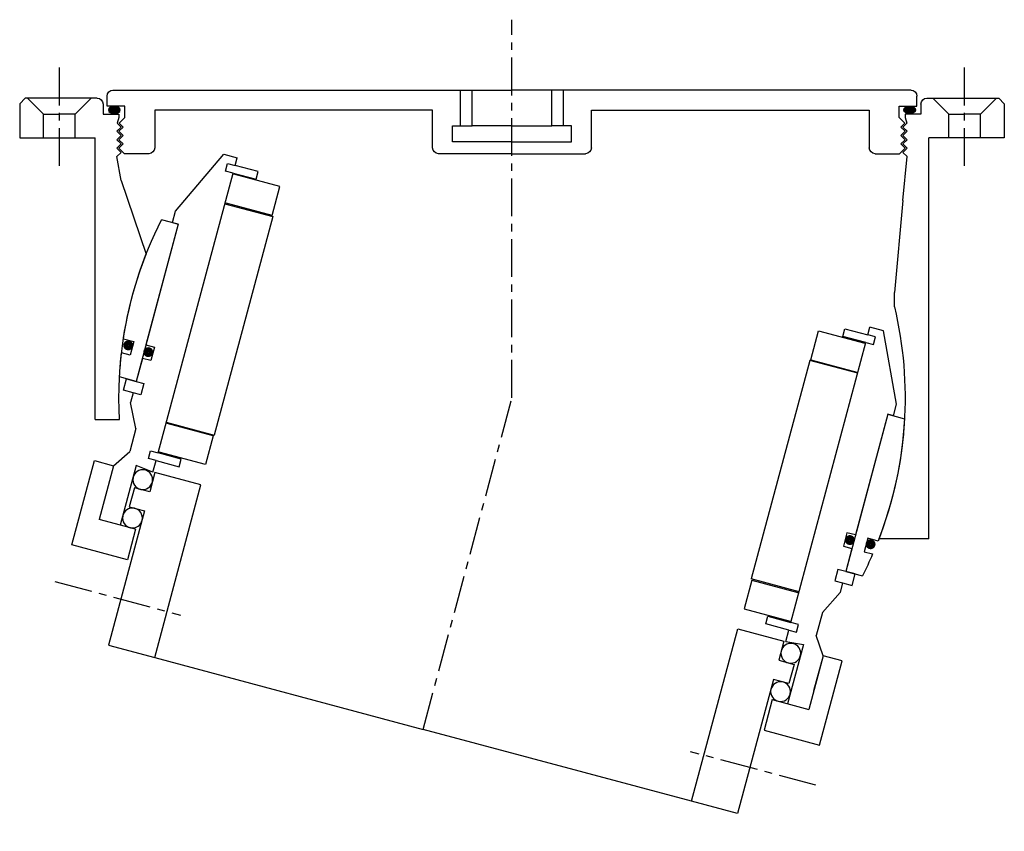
# Model space of a CAD drawing. Header units: millimetres. Extents: x -124 to 124, y -23 to 182.
import ezdxf

# ---------------------------------------------------------------- set-up
doc = ezdxf.new("R2010")
doc.units = ezdxf.units.MM
doc.header["$LTSCALE"] = 0.3
doc.header["$MEASUREMENT"] = 0
doc.linetypes.add('CENTER', pattern=[50.8, 31.75, -6.35, 6.35, -6.35])
doc.layers.get('0').update_dxf_attribs({"linetype": 'CONTINUOUS'})
doc.layers.add('Center', color=1, linetype='CENTER')

# ---------------------------------------------------------------- blocks, each defined once
blk = doc.blocks.new('4s140-bearing')
for p, q in [((-94, 23.5), (-86, 40.5)), ((-86, 40.5), (-82.5, 40.5)), ((-82.5, 38.5), (-82.5, 40.5)), ((86, 40.5), (82.5, 40.5)), ((82.5, 38.5), (82.5, 40.5)), ((94, 23.5), (86, 40.5)), ((-84.5, 36.5), (-84.5, 38.5)), ((-84.5, 38.5), (-82.5, 38.5)), ((-76.5, 38.5), (-82.5, 38.5)), ((-76.5, 36.5), (-76.5, 38.5)), ((76.5, 38.5), (82.5, 38.5)), ((76.5, 36.5), (76.5, 38.5)), ((84.5, 38.5), (82.5, 38.5)), ((84.5, 36.5), (84.5, 38.5)), ((-82.5, 36.5), (-84.5, 36.5)), ((-82.5, -36.5), (-82.5, 36.5)), ((-82.5, 36.5), (-76.5, 36.5)), ((-70.25, 36.25), (-82.25, 36.25)), ((-70.25, 28.75), (-70.25, 36.25)), ((70.25, 28.75), (70.25, 36.25)), ((70.25, 36.25), (82.25, 36.25)), ((82.5, 36.5), (76.5, 36.5)), ((82.5, -36.5), (82.5, 36.5)), ((82.5, 36.5), (84.5, 36.5)), ((-82.5, 28.5), (-70, 28.5)), ((-70.25, 28.75), (-82.25, 28.75)), ((-70, 28.5), (-70, -28.5)), ((70, 28.5), (70, -28.5)), ((82.5, 28.5), (70, 28.5)), ((70.25, 28.75), (82.25, 28.75)), ((-94, 20.5), (-94, 23.5)), ((94, 20.5), (94, 23.5)), ((-92.5, 20.5), (-96.85, 20.5)), ((-94, 20.5), (-92.5, 20.5)), ((-92.5, 20.5), (-92.5, -20.5)), ((-92.5, 20.5), (-92.5, -11)), ((92.5, 20.5), (92.5, -11)), ((92.5, 20.5), (92.5, -20.5)), ((92.5, 20.5), (96.85, 20.5)), ((94, 20.5), (92.5, 20.5)), ((-98.39, -11), (-95.7, -11)), ((-95.7, -11), (-95.7, -14.5)), ((-92.5, -11), (-90.3, -11)), ((-90.3, -11), (-90.3, -14.5)), ((90.3, -11), (90.3, -14.5)), ((92.5, -11), (90.3, -11)), ((98.39, -11), (95.7, -11)), ((95.7, -11), (95.7, -14.5)), ((-95.7, -14.5), (-97.93, -14.5)), ((-92.5, -14.5), (-92.5, -20.5)), ((-90.3, -14.5), (-92.5, -14.5)), ((90.3, -14.5), (92.5, -14.5)), ((92.5, -14.5), (92.5, -20.5)), ((95.7, -14.5), (97.93, -14.5)), ((-92.5, -20.5), (-96.85, -20.5)), ((-95, -23.5), (-95, -20.5)), ((-95, -20.5), (-92.5, -20.5)), ((-92.5, -20.5), (-90.5, -20.5)), ((-90.5, -20.5), (-90.5, -23.5)), ((90.5, -20.5), (90.5, -23.5)), ((92.5, -20.5), (90.5, -20.5)), ((95, -20.5), (92.5, -20.5)), ((92.5, -20.5), (96.85, -20.5)), ((95, -23.5), (95, -20.5)), ((-92.5, -23.5), (-95, -23.5)), ((-92.5, -23.5), (-92.5, -26)), ((-90.5, -23.5), (-92.5, -23.5)), ((90.5, -23.5), (92.5, -23.5)), ((92.5, -23.5), (95, -23.5)), ((92.5, -23.5), (92.5, -26)), ((-89.5, -32), (-92.5, -26)), ((89.5, -32), (92.5, -26)), ((-82.5, -28.5), (-70, -28.5)), ((-70.25, -28.75), (-82.25, -28.75)), ((-70.25, -28.75), (-70.25, -36.25)), ((82.5, -28.5), (70, -28.5)), ((70.25, -28.75), (70.25, -36.25)), ((70.25, -28.75), (82.25, -28.75)), ((-89.5, -32), (-89.5, -38)), ((89.5, -32), (89.5, -38)), ((-84.5, -38.5), (-84.5, -36.5)), ((-84.5, -36.5), (-82.5, -36.5)), ((-76.5, -36.5), (-82.5, -36.5)), ((-70.25, -36.25), (-82.25, -36.25)), ((-76.5, -38.5), (-76.5, -36.5)), ((70.25, -36.25), (82.25, -36.25)), ((76.5, -36.5), (82.5, -36.5)), ((76.5, -38.5), (76.5, -36.5)), ((84.5, -36.5), (82.5, -36.5)), ((84.5, -38.5), (84.5, -36.5)), ((-92.5, -42.5), (-89.5, -38)), ((-82.5, -38.5), (-84.5, -38.5)), ((-82.5, -38.5), (-76.5, -38.5)), ((-82.5, -41.5), (-82.5, -38.5)), ((82.5, -38.5), (76.5, -38.5)), ((82.5, -38.5), (84.5, -38.5)), ((82.5, -41.5), (82.5, -38.5)), ((92.5, -42.5), (89.5, -38)), ((-87, -41), (-87, -56.5)), ((-82.5, -41.5), (-87, -41)), ((-70, -41.5), (-82, -41.5)), ((-82, -41.5), (-82, -46.5)), ((-70, -86.5), (-70, -41.5)), ((70, -86.5), (70, -41.5)), ((70, -41.5), (82, -41.5)), ((82, -41.5), (82, -46.5)), ((82.5, -41.5), (87, -41)), ((87, -41), (87, -56.5)), ((-97.5, -64.5), (-97.5, -42.5)), ((-97.5, -42.5), (-92.5, -42.5)), ((-92.5, -42.5), (-92.5, -56.5)), ((-92.5, -42.5), (-92.5, -51.67)), ((92.5, -42.5), (92.5, -51.67)), ((92.5, -42.5), (92.5, -56.5)), ((97.5, -42.5), (92.5, -42.5)), ((97.5, -64.5), (97.5, -42.5)), ((-82, -46.5), (-86, -46.5)), ((-86, -46.5), (-86, -51.5)), ((82, -46.5), (86, -46.5)), ((86, -46.5), (86, -51.5)), ((-86, -51.5), (-82, -51.5)), ((-82, -51.5), (-82, -86.5)), ((82, -51.5), (82, -86.5)), ((86, -51.5), (82, -51.5)), ((-83, -56.5), (-92.5, -56.5)), ((-83, -56.5), (-83, -64.5)), ((83, -56.5), (83, -64.5)), ((83, -56.5), (92.5, -56.5)), ((-83, -64.5), (-97.5, -64.5)), ((83, -64.5), (97.5, -64.5)), ((-82, -86.5), (-70, -86.5)), ((-70, -86.5), (0, -86.5)), ((70, -86.5), (0, -86.5)), ((82, -86.5), (70, -86.5))]:
    blk.add_line(p, q)
at = {"const_width": 1.2}
for points in [[(-97.44, -12.27, 1), (-96.14, -12.27, 1)], [(-92.13, -12.6, 1), (-90.83, -12.6, 1)], [(92.13, -12.6, -1), (90.83, -12.6, -1)], [(97.44, -12.27, -1), (96.14, -12.27, -1)]]:
    blk.add_lwpolyline(points, format="xyb", close=True, dxfattribs=at)
for centre in [(-84.5, -44), (84.5, -44), (-84.5, -54), (84.5, -54)]:
    blk.add_circle(centre, 2.5)
for start, end in [(168.0493, 186.3794), (353.6206, 11.9507), (188.4221, 191.9507), (348.0493, 351.5779)]:
    blk.add_arc((0, 0), 99, start, end)
at = {"layer": 'Center'}
for p, q in [((0, -86.5), (0, 0)), ((-99.21, -74.5), (-66.47, -74.5)), ((99.21, -74.5), (66.47, -74.5))]:
    blk.add_line(p, q, dxfattribs=at)
blk = doc.blocks.new('4S140-20-house-cover')
h = blk.add_hatch(color=256)
edge = h.paths.add_edge_path()
edge.add_ellipse((-100.16, 72.54), major_axis=(1.5, 0), ratio=0.647319, start_angle=-259.6975, end_angle=79.6975)
edge.add_line((-99.89, 73.5), (-100.43, 73.5))
h = blk.add_hatch(color=256)
edge = h.paths.add_edge_path()
edge.add_ellipse((100.16, 72.54), major_axis=(-1.5, 0), ratio=0.647319, start_angle=280.3025, end_angle=619.6975, ccw=False)
edge.add_line((99.89, 73.5), (100.43, 73.5))
for p, q in [((-100.5, 77.5), (0, 77.5)), ((-13, 68.5), (-13, 77.5)), ((-10, 68.5), (-10, 77.5)), ((100.5, 77.5), (0, 77.5)), ((10, 68.5), (10, 77.5)), ((13, 68.5), (13, 77.5)), ((-122.6, 75.5), (-124, 74.1)), ((-104.5, 75.5), (-122.6, 75.5)), ((-122, 75.5), (-118, 71.5)), ((-106, 75.5), (-110, 71.5)), ((-102, 73.5), (-102, 76)), ((102, 73.5), (102, 76)), ((104.5, 75.5), (122.6, 75.5)), ((106, 75.5), (110, 71.5)), ((122, 75.5), (118, 71.5)), ((122.6, 75.5), (124, 74.1)), ((-124, 74.1), (-124, 65.5)), ((-103, 74), (-103, 71.5)), ((-97.5, 73.5), (-102, 73.5)), ((-97.5, 70.6), (-97.5, 73.5)), ((-20, 72.5), (-90, 72.5)), ((-90, 72.5), (-90, 63)), ((-20, 63), (-20, 72.5)), ((20, 72.5), (90, 72.5)), ((20, 63), (20, 72.5)), ((90, 72.5), (90, 63)), ((97.5, 73.5), (102, 73.5)), ((97.5, 70.6), (97.5, 73.5)), ((103, 74), (103, 71.5)), ((124, 74.1), (124, 65.5)), ((-118, 65.5), (-118, 71.5)), ((-118, 71.5), (-114, 71.5)), ((-110, 71.5), (-114, 71.5)), ((-110, 65.5), (-110, 71.5)), ((-103, 71.5), (-99, 71.5)), ((-99, 70.6), (-99.42, 69.18)), ((-99, 71.5), (-99, 70.6)), ((-97.5, 70.6), (-98.92, 69.18)), ((97.5, 70.6), (98.92, 69.18)), ((103, 71.5), (99, 71.5)), ((99, 71.5), (99, 70.6)), ((99, 70.6), (99.42, 69.18)), ((110, 71.5), (114, 71.5)), ((110, 65.5), (110, 71.5)), ((118, 71.5), (114, 71.5)), ((118, 65.5), (118, 71.5)), ((-99.5, 67.14), (-98.44, 68.2)), ((-98.44, 66.08), (-99.5, 67.14)), ((-98.44, 68.2), (-99.42, 69.18)), ((-99, 67.14), (-97.94, 68.2)), ((-97.94, 66.08), (-99, 67.14)), ((-97.94, 68.2), (-98.92, 69.18)), ((-15, 68.5), (-10, 68.5)), ((-15, 64.5), (-15, 68.5)), ((0, 68.5), (-10, 68.5)), ((0, 68.5), (10, 68.5)), ((15, 68.5), (10, 68.5)), ((15, 64.5), (15, 68.5)), ((97.94, 68.2), (98.92, 69.18)), ((99, 67.14), (97.94, 68.2)), ((97.94, 66.08), (99, 67.14)), ((98.44, 68.2), (99.42, 69.18)), ((99.5, 67.14), (98.44, 68.2)), ((98.44, 66.08), (99.5, 67.14)), ((-124, 65.5), (-105, 65.5)), ((-105, -35.5), (-105, 65.5)), ((-99.5, 65.02), (-98.44, 66.08)), ((-98.44, 63.96), (-99.5, 65.02)), ((-99, 65.02), (-97.94, 66.08)), ((-97.94, 63.96), (-99, 65.02)), ((0, 64.5), (-15, 64.5)), ((0, 64.5), (15, 64.5)), ((99, 65.02), (97.94, 66.08)), ((97.94, 63.96), (99, 65.02)), ((99.5, 65.02), (98.44, 66.08)), ((98.44, 63.96), (99.5, 65.02)), ((105, -5.5), (105, 65.5)), ((124, 65.5), (105, 65.5)), ((-99.5, 62.9), (-98.44, 63.96)), ((-98.44, 61.84), (-99.5, 62.9)), ((-99, 62.9), (-97.94, 63.96)), ((-97.6, 61.5), (-99, 62.9)), ((97.6, 61.5), (99, 62.9)), ((99, 62.9), (97.94, 63.96)), ((99.5, 62.9), (98.44, 63.96)), ((98.44, 61.84), (99.5, 62.9)), ((-99.5, 60.78), (-98.44, 61.84)), ((-98.44, 49.72), (-99.5, 60.78)), ((-91.5, 61.5), (-97.6, 61.5)), ((0, 61.5), (-18.5, 61.5)), ((0, 61.5), (18.5, 61.5)), ((91.5, 61.5), (97.6, 61.5)), ((99.5, 60.78), (98.44, 61.84)), ((98.44, 54.72), (99.5, 60.78)), ((98.44, 54.72), (92.16, 36.17)), ((-98.44, 49.72), (-96.32, 26.5)), ((-96.32, 22.88), (-96.32, 26.5)), ((105, -5.5), (98.85, -5.5)), ((-105, -35.5), (-92.42, -35.5))]:
    blk.add_line(p, q)
for centre, radius, start, end in [((-100.5, 76), 1.5, 90, 180), ((100.5, 76), 1.5, 0, 90), ((-104.5, 74), 1.5, 0, 90), ((104.5, 74), 1.5, 90, 180), ((-91.5, 63), 1.5, 270, 0), ((-18.5, 63), 1.5, 180, 270), ((18.5, 63), 1.5, 270, 0), ((91.5, 63), 1.5, 180, 270), ((0, 0), 99, 356.8153, 21.4298), ((0, 0), 99, 166.6403, 201.0134)]:
    blk.add_arc(centre, radius, start, end)
at = {"extrusion": (0, 0, -1)}
blk.add_ellipse((-100.16, 72.54), major_axis=(1.5, 0), ratio=0.647319, dxfattribs=at)
blk.add_ellipse((100.16, 72.54), major_axis=(-1.5, 0), ratio=0.647319)
at = {"layer": 'Center'}
for p, q in [((0, 0), (0, 95.26)), ((-114, 58.44), (-114, 85.08)), ((114, 58.44), (114, 85.08))]:
    blk.add_line(p, q, dxfattribs=at)

msp = doc.modelspace()

# ---------------------------------------------------------------- block references
at = {"xscale": -1}
msp.add_blockref('4S140-20-house-cover', (0, 86.5), dxfattribs=at)
at = {"xscale": -1, "rotation": 345}
msp.add_blockref('4s140-bearing', (0, 86.5), dxfattribs=at)

doc.saveas('drawing.dxf')
